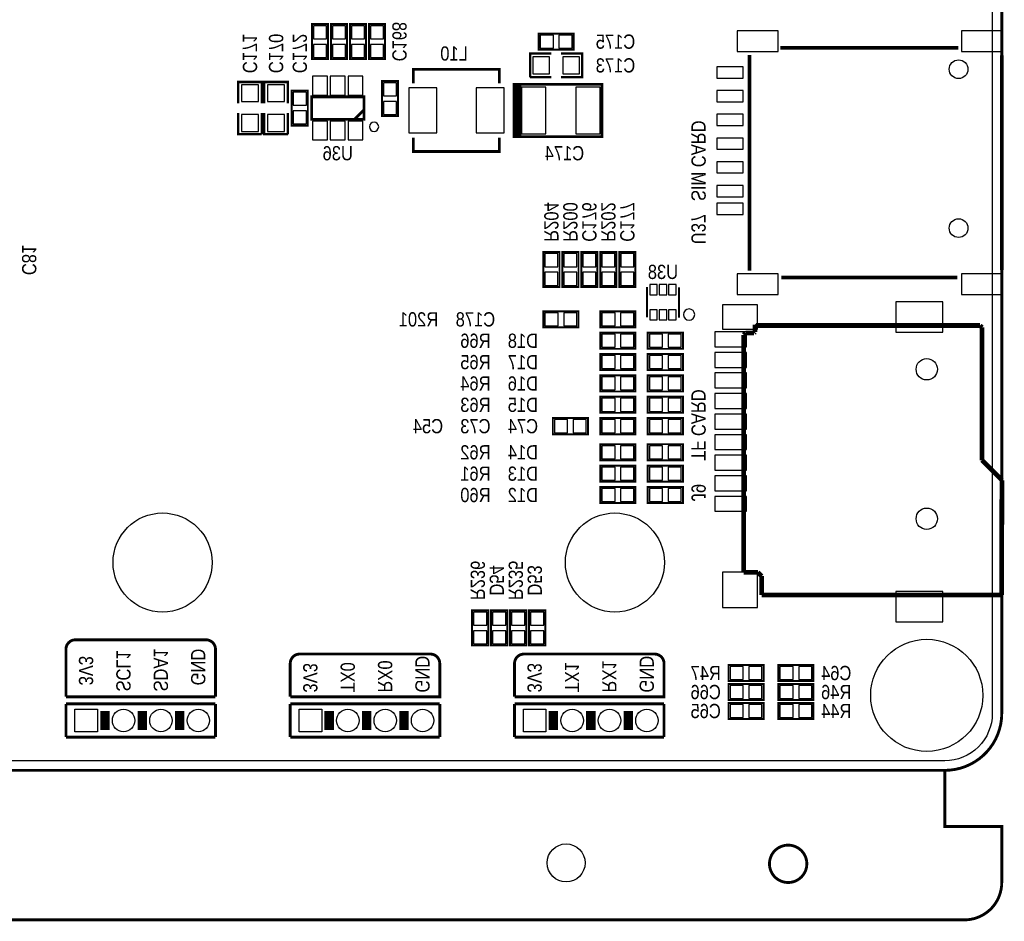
# Model space of a CAD drawing. Extents: x 0 to 137, y -8 to 90.
# Tile 4 of 5: x 84 to 137, y -8 to 40. Entities that reach past the tile are written whole.
import ezdxf
from ezdxf.enums import TextEntityAlignment as Align

# ---------------------------------------------------------------- set-up
doc = ezdxf.new("R2010")
doc.units = 0
for name, color, linetype in [('BG_OUTLINE', 80, 'CONTINUOUS'), ('BG_SILKSCREEN_BOTTOM', 40, 'CONTINUOUS'), ('PG_SILKSCREEN_BOTTOM', 140, 'CONTINUOUS'), ('PIN_SOLDERMASK_BOTTOM', 231, 'CONTINUOUS'), ('RD_SILKSCREEN_BOTTOM', 2, 'CONTINUOUS'), ('RKI_ALL', 40, 'CONTINUOUS')]:
    doc.layers.add(name, color=color, linetype=linetype)

msp = doc.modelspace()

# ---------------------------------------------------------------- linework, layer by layer
at = {"layer": 'BG_OUTLINE'}
msp.add_lwpolyline([(3.048, 0, -0.414214), (0, 3.048), (0, 78.951836, -0.414214), (3.048, 81.999836), (133.951726, 81.999836, -0.414214), (136.999726, 78.951836), (136.999726, 3.048, -0.414214), (133.951726, 0)], format="xyb", close=True, dxfattribs=at)
at = {"layer": 'BG_OUTLINE', "const_width": 0.1524}
for points in [[(136.999726, 78.951836), (136.999726, 3.048)], [(3.048, 0), (133.951726, 0)]]:
    msp.add_lwpolyline(points, dxfattribs=at)
for points in [[(0, 3.048, 0.414214), (3.048, 0), (3.048, -2.999994), (0, -2.999994), (0, -5.999988, 0.414214), (1.999996, -7.999984), (134.99973, -7.999984, 0.414214), (136.999726, -5.999988), (136.999726, -2.999994), (133.951726, -2.999994), (133.951726, 0, 0.414214), (136.999726, 3.048)], [(136.999726, 3.048, -0.414214), (133.951726, 0)], [(126.569724, -4.99999, 1), (124.569728, -4.99999, 1), (126.569724, -4.99999)]]:
    msp.add_lwpolyline(points, format="xyb", dxfattribs=at)
at = {"layer": 'BG_SILKSCREEN_BOTTOM', "const_width": 0.1524}
for points in [[(87.437976, 6.985, 0.414214), (86.929976, 6.477)], [(94.930976, 6.477, 0.414214), (94.422976, 6.985)], [(98.929952, 3.937), (106.930952, 3.937), (106.930952, 5.715, 0.414214), (106.422952, 6.223), (99.437952, 6.223, 0.414214), (98.929952, 5.715), (98.929952, 3.937)], [(110.929928, 3.937), (118.930928, 3.937), (118.930928, 5.715, 0.414214), (118.422928, 6.223), (111.437928, 6.223, 0.414214), (110.929928, 5.715), (110.929928, 3.937)]]:
    msp.add_lwpolyline(points, format="xyb", dxfattribs=at)
for points in [[(94.422976, 6.985), (87.437976, 6.985)], [(86.929976, 6.477), (86.929976, 3.937)], [(94.930976, 3.937), (94.930976, 6.477)], [(86.929976, 3.937), (94.930976, 3.937)], [(86.929976, 1.778), (86.929976, 3.556)], [(86.929976, 3.556), (94.930976, 3.556)], [(94.930976, 3.556), (94.930976, 1.778)], [(98.929952, 3.556), (106.930952, 3.556)], [(98.929952, 1.778), (98.929952, 3.556)], [(106.930952, 3.556), (106.930952, 1.778)], [(110.929928, 1.778), (110.929928, 3.556)], [(110.929928, 3.556), (118.930928, 3.556)], [(118.930928, 3.556), (118.930928, 1.778)], [(94.930976, 1.778), (86.929976, 1.778)], [(106.930952, 1.778), (98.929952, 1.778)], [(118.930928, 1.778), (110.929928, 1.778)]]:
    msp.add_lwpolyline(points, dxfattribs=at)
at = {"layer": 'PG_SILKSCREEN_BOTTOM'}
for points, const_width in [([(100.95484, 38.0492), (100.95484, 39.9288), (100.09124, 39.9288), (100.09124, 38.0492), (100.95484, 38.0492)], 0.1016), ([(101.10724, 39.9288), (101.10724, 38.0492), (101.97084, 38.0492), (101.97084, 39.9288), (101.10724, 39.9288)], 0.1016), ([(102.12324, 39.9288), (102.12324, 38.0492), (102.98684, 38.0492), (102.98684, 39.9288), (102.12324, 39.9288)], 0.1016), ([(103.13924, 39.9288), (103.13924, 38.0492), (104.00284, 38.0492), (104.00284, 39.9288), (103.13924, 39.9288)], 0.1016), ([(112.2172, 38.5572), (114.0968, 38.5572), (114.0968, 39.4208), (112.2172, 39.4208), (112.2172, 38.5572)], 0.1016), ([(125.152404, 38.657022), (134.667244, 38.657022)], 0.199898), ([(112.903, 38.354), (111.76, 38.354), (111.76, 37.084)], 0.127), ([(113.411, 37.084), (114.554, 37.084), (114.554, 38.354), (113.411, 38.354)], 0.127), ([(123.499626, 26.727658), (123.499626, 38.26764)], 0.199898), ([(136.999726, 38.261036), (136.999726, 32.512)], 0.199898), ([(105.52049, 36.758626), (105.52049, 37.508434), (110.12043, 37.508434), (110.12043, 36.758626)], 0.150114), ([(97.409, 35.687), (97.409, 36.83), (96.139, 36.83), (96.139, 35.687)], 0.127), ([(98.806, 35.687), (98.806, 36.83), (97.536, 36.83), (97.536, 35.687)], 0.127), ([(103.8352, 36.8808), (103.8352, 35.0012), (104.6988, 35.0012), (104.6988, 36.8808), (103.8352, 36.8808)], 0.1016), ([(111.76, 37.084), (112.903, 37.084)], 0.127), ([(99.8728, 34.4932), (99.8728, 36.3728), (99.0092, 36.3728), (99.0092, 34.4932), (99.8728, 34.4932)], 0.1016), ([(111.010954, 33.905952), (110.910878, 33.905952), (110.910878, 36.706048), (111.010954, 36.706048)], 0.150114), ([(111.11103, 33.905952), (111.010954, 33.905952), (111.010954, 36.706048), (111.211106, 36.706048)], 0.150114), ([(111.211106, 33.905952), (111.211106, 36.706048), (115.610894, 36.706048), (115.610894, 33.905952), (111.11103, 33.905952), (111.11103, 36.706048), (111.310928, 36.706048)], 0.150114), ([(102.873048, 36.032948), (102.873048, 34.833052), (100.072952, 34.833052), (100.072952, 36.032948), (102.873048, 36.032948)], 0.150114), ([(102.873048, 35.332924), (102.372922, 34.833052)], 0.150114), ([(96.139, 35.179), (96.139, 34.036), (97.409, 34.036)], 0.127), ([(97.409, 34.036), (97.409, 35.179)], 0.127), ([(97.536, 35.179), (97.536, 34.036), (98.806, 34.036)], 0.127), ([(98.806, 34.036), (98.806, 35.179)], 0.127), ([(110.12043, 33.858454), (110.12043, 33.108646), (105.52049, 33.108646), (105.52049, 33.858454)], 0.150114), ([(136.999726, 32.512), (136.999726, 26.762964)], 0.199898), ([(112.4712, 27.7368), (112.4712, 25.8572), (113.3348, 25.8572), (113.3348, 27.7368), (112.4712, 27.7368)], 0.1016), ([(113.4872, 27.7368), (113.4872, 25.8572), (114.3508, 25.8572), (114.3508, 27.7368), (113.4872, 27.7368)], 0.1016), ([(115.3668, 25.8572), (115.3668, 27.7368), (114.5032, 27.7368), (114.5032, 25.8572), (115.3668, 25.8572)], 0.1016), ([(115.5192, 27.7368), (115.5192, 25.8572), (116.3828, 25.8572), (116.3828, 27.7368), (115.5192, 27.7368)], 0.1016), ([(117.3988, 25.8572), (117.3988, 27.7368), (116.5352, 27.7368), (116.5352, 25.8572), (117.3988, 25.8572)], 0.1016), ([(134.61492, 26.366978), (125.211078, 26.366978)], 0.199898), ([(118.017798, 25.857708), (118.017798, 24.235156)], 0.100076), ([(119.726202, 25.846786), (119.726202, 24.224488)], 0.100076), ([(112.4712, 23.6982), (114.3508, 23.6982), (114.3508, 24.5618), (112.4712, 24.5618), (112.4712, 23.6982)], 0.1016), ([(115.5192, 23.6982), (117.3988, 23.6982), (117.3988, 24.5618), (115.5192, 24.5618), (115.5192, 23.6982)], 0.1016), ([(123.80087, 23.853648), (123.85167, 23.802848)], 0.254), ([(123.80087, 23.447248), (123.80087, 23.853648)], 0.254), ([(123.85167, 23.802848), (135.84047, 23.802848)], 0.254), ([(135.84047, 23.802848), (135.94207, 23.701248)], 0.254), ([(135.94207, 23.701248), (135.94207, 16.589248)], 0.254), ([(115.5192, 22.5552), (117.3988, 22.5552), (117.3988, 23.4188), (115.5192, 23.4188), (115.5192, 22.5552)], 0.1016), ([(118.0592, 22.5552), (119.9388, 22.5552), (119.9388, 23.4188), (118.0592, 23.4188), (118.0592, 22.5552)], 0.1016), ([(123.19127, 23.294848), (123.29287, 23.396448)], 0.254), ([(123.19127, 10.594848), (123.19127, 23.294848)], 0.254), ([(123.29287, 23.396448), (123.75007, 23.396448)], 0.254), ([(123.75007, 23.396448), (123.80087, 23.447248)], 0.254), ([(115.5192, 21.4122), (117.3988, 21.4122), (117.3988, 22.2758), (115.5192, 22.2758), (115.5192, 21.4122)], 0.1016), ([(118.0592, 21.4122), (119.9388, 21.4122), (119.9388, 22.2758), (118.0592, 22.2758), (118.0592, 21.4122)], 0.1016), ([(115.5192, 20.2692), (117.3988, 20.2692), (117.3988, 21.1328), (115.5192, 21.1328), (115.5192, 20.2692)], 0.1016), ([(118.0592, 20.2692), (119.9388, 20.2692), (119.9388, 21.1328), (118.0592, 21.1328), (118.0592, 20.2692)], 0.1016), ([(115.5192, 19.1262), (117.3988, 19.1262), (117.3988, 19.9898), (115.5192, 19.9898), (115.5192, 19.1262)], 0.1016), ([(118.0592, 19.1262), (119.9388, 19.1262), (119.9388, 19.9898), (118.0592, 19.9898), (118.0592, 19.1262)], 0.1016), ([(114.8588, 18.8468), (112.9792, 18.8468), (112.9792, 17.9832), (114.8588, 17.9832), (114.8588, 18.8468)], 0.1016), ([(117.3988, 18.8468), (115.5192, 18.8468), (115.5192, 17.9832), (117.3988, 17.9832), (117.3988, 18.8468)], 0.1016), ([(119.9388, 18.8468), (118.0592, 18.8468), (118.0592, 17.9832), (119.9388, 17.9832), (119.9388, 18.8468)], 0.1016), ([(115.5192, 16.5862), (117.3988, 16.5862), (117.3988, 17.4498), (115.5192, 17.4498), (115.5192, 16.5862)], 0.1016), ([(118.0592, 16.5862), (119.9388, 16.5862), (119.9388, 17.4498), (118.0592, 17.4498), (118.0592, 16.5862)], 0.1016), ([(115.5192, 15.4432), (117.3988, 15.4432), (117.3988, 16.3068), (115.5192, 16.3068), (115.5192, 15.4432)], 0.1016), ([(118.0592, 15.4432), (119.9388, 15.4432), (119.9388, 16.3068), (118.0592, 16.3068), (118.0592, 15.4432)], 0.1016), ([(135.94207, 16.589248), (137.00887, 15.522448)], 0.254), ([(137.00887, 15.522448), (136.989312, 9.375648)], 0.254), ([(115.5192, 14.3002), (117.3988, 14.3002), (117.3988, 15.1638), (115.5192, 15.1638), (115.5192, 14.3002)], 0.1016), ([(118.0592, 14.3002), (119.9388, 14.3002), (119.9388, 15.1638), (118.0592, 15.1638), (118.0592, 14.3002)], 0.1016), ([(123.95327, 10.594848), (123.19127, 10.594848)], 0.254), ([(124.15647, 10.391648), (123.95327, 10.594848)], 0.254), ([(124.15647, 9.375648), (124.15647, 10.391648)], 0.254), ([(136.989312, 9.375648), (124.15647, 9.375648)], 0.254), ([(109.5248, 6.6802), (109.5248, 8.5598), (108.6612, 8.5598), (108.6612, 6.6802), (109.5248, 6.6802)], 0.1016), ([(109.6772, 8.5598), (109.6772, 6.6802), (110.5408, 6.6802), (110.5408, 8.5598), (109.6772, 8.5598)], 0.1016), ([(111.5568, 6.6802), (111.5568, 8.5598), (110.6932, 8.5598), (110.6932, 6.6802), (111.5568, 6.6802)], 0.1016), ([(111.7092, 8.5598), (111.7092, 6.6802), (112.5728, 6.6802), (112.5728, 8.5598), (111.7092, 8.5598)], 0.1016), ([(124.2568, 5.6388), (122.3772, 5.6388), (122.3772, 4.7752), (124.2568, 4.7752), (124.2568, 5.6388)], 0.1016), ([(126.9238, 5.6388), (125.0442, 5.6388), (125.0442, 4.7752), (126.9238, 4.7752), (126.9238, 5.6388)], 0.1016), ([(124.2568, 4.6228), (122.3772, 4.6228), (122.3772, 3.7592), (124.2568, 3.7592), (124.2568, 4.6228)], 0.1016), ([(126.9238, 4.6228), (125.0442, 4.6228), (125.0442, 3.7592), (126.9238, 3.7592), (126.9238, 4.6228)], 0.1016), ([(89.01303, 2.167128), (89.01303, 3.16738)], 0.500126), ([(91.013026, 2.167128), (91.013026, 3.16738)], 0.500126), ([(93.013022, 2.167128), (93.013022, 3.16738)], 0.500126), ([(101.013006, 2.167128), (101.013006, 3.16738)], 0.500126), ([(103.013002, 2.167128), (103.013002, 3.16738)], 0.500126), ([(105.012998, 2.167128), (105.012998, 3.16738)], 0.500126), ([(113.012982, 2.167128), (113.012982, 3.16738)], 0.500126), ([(115.012978, 2.167128), (115.012978, 3.16738)], 0.500126), ([(117.012974, 2.167128), (117.012974, 3.16738)], 0.500126), ([(124.2568, 3.6068), (122.3772, 3.6068), (122.3772, 2.7432), (124.2568, 2.7432), (124.2568, 3.6068)], 0.1016), ([(126.9238, 3.6068), (125.0442, 3.6068), (125.0442, 2.7432), (126.9238, 2.7432), (126.9238, 3.6068)], 0.1016)]:
    msp.add_lwpolyline(points, dxfattribs=dict(at, const_width=const_width))
for points in [[(103.662988, 34.433002, 1), (103.163012, 34.432998, 1)], [(120.569228, 24.384, 1), (119.969028, 24.384096, 1)]]:
    msp.add_lwpolyline(points, format="xyb", close=True, dxfattribs=at)
at = {"layer": 'PIN_SOLDERMASK_BOTTOM'}
for points in [[(100.17252, 39.138352), (100.87356, 39.138352), (100.87356, 39.839392), (100.17252, 39.839392)], [(101.88956, 39.839392), (101.18852, 39.839392), (101.18852, 39.138352), (101.88956, 39.138352)], [(102.90556, 39.839392), (102.20452, 39.839392), (102.20452, 39.138352), (102.90556, 39.138352)], [(103.92156, 39.839392), (103.22052, 39.839392), (103.22052, 39.138352), (103.92156, 39.138352)], [(125.039501, 39.562151), (122.839607, 39.562151), (122.839607, 38.462077), (125.039501, 38.462077)], [(137.039477, 39.562151), (134.839583, 39.562151), (134.839583, 38.462077), (137.039477, 38.462077)], [(112.306608, 39.33952), (112.306608, 38.63848), (113.007648, 38.63848), (113.007648, 39.33952)], [(113.306352, 39.33952), (113.306352, 38.63848), (114.007392, 38.63848), (114.007392, 39.33952)], [(100.17252, 38.138608), (100.87356, 38.138608), (100.87356, 38.839648), (100.17252, 38.839648)], [(101.88956, 38.839648), (101.18852, 38.839648), (101.18852, 38.138608), (101.88956, 38.138608)], [(102.90556, 38.839648), (102.20452, 38.839648), (102.20452, 38.138608), (102.90556, 38.138608)], [(103.92156, 38.839648), (103.22052, 38.839648), (103.22052, 38.138608), (103.92156, 38.138608)], [(111.906939, 38.168961), (111.906939, 37.269039), (112.806861, 37.269039), (112.806861, 38.168961)], [(113.507139, 38.168961), (113.507139, 37.269039), (114.407061, 37.269039), (114.407061, 38.168961)], [(123.159774, 37.642038), (121.759726, 37.642038), (121.759726, 37.04209), (123.159774, 37.04209)], [(100.92309, 36.13277), (100.92309, 37.132768), (100.12299, 37.132768), (100.12299, 36.13277)], [(101.87305, 36.13277), (101.87305, 37.132768), (101.07295, 37.132768), (101.07295, 36.13277)], [(102.82301, 36.13277), (102.82301, 37.132768), (102.02291, 37.132768), (102.02291, 36.13277)], [(96.324039, 35.783139), (97.223961, 35.783139), (97.223961, 36.683061), (96.324039, 36.683061)], [(97.721039, 35.783139), (98.620961, 35.783139), (98.620961, 36.683061), (97.721039, 36.683061)], [(104.61752, 36.791392), (103.91648, 36.791392), (103.91648, 36.090352), (104.61752, 36.090352)], [(105.2703, 36.508563), (105.2703, 34.108517), (106.770424, 34.108517), (106.770424, 36.508563)], [(108.870496, 36.508563), (108.870496, 34.108517), (110.37062, 34.108517), (110.37062, 36.508563)], [(111.310928, 36.556061), (111.310928, 34.055939), (112.6109, 34.055939), (112.6109, 36.556061)], [(114.2111, 36.556061), (114.2111, 34.055939), (115.511072, 34.055939), (115.511072, 36.556061)], [(123.159774, 36.372038), (121.759726, 36.372038), (121.759726, 35.77209), (123.159774, 35.77209)], [(99.09048, 35.582352), (99.79152, 35.582352), (99.79152, 36.283392), (99.09048, 36.283392)], [(104.61752, 35.791648), (103.91648, 35.791648), (103.91648, 35.090608), (104.61752, 35.090608)], [(96.324039, 34.182939), (97.223961, 34.182939), (97.223961, 35.082861), (96.324039, 35.082861)], [(97.721039, 34.182939), (98.620961, 34.182939), (98.620961, 35.082861), (97.721039, 35.082861)], [(99.09048, 34.582608), (99.79152, 34.582608), (99.79152, 35.283648), (99.09048, 35.283648)], [(123.159774, 35.102038), (121.759726, 35.102038), (121.759726, 34.50209), (123.159774, 34.50209)], [(100.92309, 33.732978), (100.92309, 34.732976), (100.12299, 34.732976), (100.12299, 33.732978)], [(101.87305, 33.732978), (101.87305, 34.732976), (101.07295, 34.732976), (101.07295, 33.732978)], [(102.82301, 33.732978), (102.82301, 34.732976), (102.02291, 34.732976), (102.02291, 33.732978)], [(123.159774, 33.832038), (121.759726, 33.832038), (121.759726, 33.23209), (123.159774, 33.23209)], [(123.159774, 32.562038), (121.759726, 32.562038), (121.759726, 31.96209), (123.159774, 31.96209)], [(123.159774, 31.292038), (121.759726, 31.292038), (121.759726, 30.69209), (123.159774, 30.69209)], [(123.159774, 30.342078), (121.759726, 30.342078), (121.759726, 29.74213), (123.159774, 29.74213)], [(113.25352, 27.647392), (112.55248, 27.647392), (112.55248, 26.946352), (113.25352, 26.946352)], [(114.26952, 27.647392), (113.56848, 27.647392), (113.56848, 26.946352), (114.26952, 26.946352)], [(114.58448, 26.946352), (115.28552, 26.946352), (115.28552, 27.647392), (114.58448, 27.647392)], [(116.30152, 27.647392), (115.60048, 27.647392), (115.60048, 26.946352), (116.30152, 26.946352)], [(116.61648, 26.946352), (117.31752, 26.946352), (117.31752, 27.647392), (116.61648, 27.647392)], [(113.25352, 26.647648), (112.55248, 26.647648), (112.55248, 25.946608), (113.25352, 25.946608)], [(114.26952, 26.647648), (113.56848, 26.647648), (113.56848, 25.946608), (114.26952, 25.946608)], [(114.58448, 25.946608), (115.28552, 25.946608), (115.28552, 26.647648), (114.58448, 26.647648)], [(116.30152, 26.647648), (115.60048, 26.647648), (115.60048, 25.946608), (116.30152, 25.946608)], [(116.61648, 25.946608), (117.31752, 25.946608), (117.31752, 26.647648), (116.61648, 26.647648)], [(125.039501, 26.561923), (122.839607, 26.561923), (122.839607, 25.461849), (125.039501, 25.461849)], [(137.039477, 26.561923), (134.839583, 26.561923), (134.839583, 25.461849), (137.039477, 25.461849)], [(118.57101, 25.445466), (118.57101, 25.995376), (118.17096, 25.995376), (118.17096, 25.445466)], [(119.071136, 25.445466), (119.071136, 25.995376), (118.671086, 25.995376), (118.671086, 25.445466)], [(119.571262, 25.445466), (119.571262, 25.995376), (119.171212, 25.995376), (119.171212, 25.445466)], [(123.928378, 24.910034), (122.050302, 24.910034), (122.050302, 23.610062), (123.928378, 23.610062)], [(133.845808, 25.072086), (131.332732, 25.072086), (131.332732, 23.44801), (133.845808, 23.44801)], [(112.560608, 24.48052), (112.560608, 23.77948), (113.261648, 23.77948), (113.261648, 24.48052)], [(113.560352, 24.48052), (113.560352, 23.77948), (114.261392, 23.77948), (114.261392, 24.48052)], [(115.608608, 24.48052), (115.608608, 23.77948), (116.309648, 23.77948), (116.309648, 24.48052)], [(116.608352, 24.48052), (116.608352, 23.77948), (117.309392, 23.77948), (117.309392, 24.48052)], [(118.57101, 24.09571), (118.57101, 24.64562), (118.17096, 24.64562), (118.17096, 24.09571)], [(119.071136, 24.09571), (119.071136, 24.64562), (118.671086, 24.64562), (118.671086, 24.09571)], [(119.571262, 24.09571), (119.571262, 24.64562), (119.171212, 24.64562), (119.171212, 24.09571)], [(115.608608, 23.33752), (115.608608, 22.63648), (116.309648, 22.63648), (116.309648, 23.33752)], [(116.608352, 23.33752), (116.608352, 22.63648), (117.309392, 22.63648), (117.309392, 23.33752)], [(118.148608, 23.33752), (118.148608, 22.63648), (118.849648, 22.63648), (118.849648, 23.33752)], [(119.148352, 23.33752), (119.148352, 22.63648), (119.849392, 22.63648), (119.849392, 23.33752)], [(123.339225, 23.460202), (121.639203, 23.460202), (121.639203, 22.660102), (123.339225, 22.660102)], [(115.608608, 22.19452), (115.608608, 21.49348), (116.309648, 21.49348), (116.309648, 22.19452)], [(116.608352, 22.19452), (116.608352, 21.49348), (117.309392, 21.49348), (117.309392, 22.19452)], [(118.148608, 22.19452), (118.148608, 21.49348), (118.849648, 21.49348), (118.849648, 22.19452)], [(119.148352, 22.19452), (119.148352, 21.49348), (119.849392, 21.49348), (119.849392, 22.19452)], [(123.339225, 22.360128), (121.639203, 22.360128), (121.639203, 21.560028), (123.339225, 21.560028)], [(123.339225, 21.260054), (121.639203, 21.260054), (121.639203, 20.459954), (123.339225, 20.459954)], [(115.608608, 21.05152), (115.608608, 20.35048), (116.309648, 20.35048), (116.309648, 21.05152)], [(116.608352, 21.05152), (116.608352, 20.35048), (117.309392, 20.35048), (117.309392, 21.05152)], [(118.148608, 21.05152), (118.148608, 20.35048), (118.849648, 20.35048), (118.849648, 21.05152)], [(119.148352, 21.05152), (119.148352, 20.35048), (119.849392, 20.35048), (119.849392, 21.05152)], [(123.339225, 20.15998), (121.639203, 20.15998), (121.639203, 19.35988), (123.339225, 19.35988)], [(115.608608, 19.90852), (115.608608, 19.20748), (116.309648, 19.20748), (116.309648, 19.90852)], [(116.608352, 19.90852), (116.608352, 19.20748), (117.309392, 19.20748), (117.309392, 19.90852)], [(118.148608, 19.90852), (118.148608, 19.20748), (118.849648, 19.20748), (118.849648, 19.90852)], [(119.148352, 19.90852), (119.148352, 19.20748), (119.849392, 19.20748), (119.849392, 19.90852)], [(123.339225, 19.06016), (121.639203, 19.06016), (121.639203, 18.26006), (123.339225, 18.26006)], [(113.769648, 18.06448), (113.769648, 18.76552), (113.068608, 18.76552), (113.068608, 18.06448)], [(114.769392, 18.06448), (114.769392, 18.76552), (114.068352, 18.76552), (114.068352, 18.06448)], [(116.309648, 18.06448), (116.309648, 18.76552), (115.608608, 18.76552), (115.608608, 18.06448)], [(117.309392, 18.06448), (117.309392, 18.76552), (116.608352, 18.76552), (116.608352, 18.06448)], [(118.849648, 18.06448), (118.849648, 18.76552), (118.148608, 18.76552), (118.148608, 18.06448)], [(119.849392, 18.06448), (119.849392, 18.76552), (119.148352, 18.76552), (119.148352, 18.06448)], [(123.339225, 17.960086), (121.639203, 17.960086), (121.639203, 17.159986), (123.339225, 17.159986)], [(115.608608, 17.36852), (115.608608, 16.66748), (116.309648, 16.66748), (116.309648, 17.36852)], [(116.608352, 17.36852), (116.608352, 16.66748), (117.309392, 16.66748), (117.309392, 17.36852)], [(118.148608, 17.36852), (118.148608, 16.66748), (118.849648, 16.66748), (118.849648, 17.36852)], [(119.148352, 17.36852), (119.148352, 16.66748), (119.849392, 16.66748), (119.849392, 17.36852)], [(123.339225, 16.860012), (121.639203, 16.860012), (121.639203, 16.059912), (123.339225, 16.059912)], [(115.608608, 16.22552), (115.608608, 15.52448), (116.309648, 15.52448), (116.309648, 16.22552)], [(116.608352, 16.22552), (116.608352, 15.52448), (117.309392, 15.52448), (117.309392, 16.22552)], [(118.148608, 16.22552), (118.148608, 15.52448), (118.849648, 15.52448), (118.849648, 16.22552)], [(119.148352, 16.22552), (119.148352, 15.52448), (119.849392, 15.52448), (119.849392, 16.22552)], [(123.339225, 15.760192), (121.639203, 15.760192), (121.639203, 14.960092), (123.339225, 14.960092)], [(115.608608, 15.08252), (115.608608, 14.38148), (116.309648, 14.38148), (116.309648, 15.08252)], [(116.608352, 15.08252), (116.608352, 14.38148), (117.309392, 14.38148), (117.309392, 15.08252)], [(118.148608, 15.08252), (118.148608, 14.38148), (118.849648, 14.38148), (118.849648, 15.08252)], [(119.148352, 15.08252), (119.148352, 14.38148), (119.849392, 14.38148), (119.849392, 15.08252)], [(123.339225, 14.660118), (121.639203, 14.660118), (121.639203, 13.860018), (123.339225, 13.860018)], [(123.928378, 10.599166), (122.050302, 10.599166), (122.050302, 8.72109), (123.928378, 8.72109)], [(133.845808, 9.57199), (131.332732, 9.57199), (131.332732, 7.947914), (133.845808, 7.947914)], [(108.74248, 7.769352), (109.44352, 7.769352), (109.44352, 8.470392), (108.74248, 8.470392)], [(110.45952, 8.470392), (109.75848, 8.470392), (109.75848, 7.769352), (110.45952, 7.769352)], [(110.77448, 7.769352), (111.47552, 7.769352), (111.47552, 8.470392), (110.77448, 8.470392)], [(112.49152, 8.470392), (111.79048, 8.470392), (111.79048, 7.769352), (112.49152, 7.769352)], [(108.74248, 6.769608), (109.44352, 6.769608), (109.44352, 7.470648), (108.74248, 7.470648)], [(110.45952, 7.470648), (109.75848, 7.470648), (109.75848, 6.769608), (110.45952, 6.769608)], [(110.77448, 6.769608), (111.47552, 6.769608), (111.47552, 7.470648), (110.77448, 7.470648)], [(112.49152, 7.470648), (111.79048, 7.470648), (111.79048, 6.769608), (112.49152, 6.769608)], [(123.167648, 4.85648), (123.167648, 5.55752), (122.466608, 5.55752), (122.466608, 4.85648)], [(124.167392, 4.85648), (124.167392, 5.55752), (123.466352, 5.55752), (123.466352, 4.85648)], [(125.834648, 4.85648), (125.834648, 5.55752), (125.133608, 5.55752), (125.133608, 4.85648)], [(126.834392, 4.85648), (126.834392, 5.55752), (126.133352, 5.55752), (126.133352, 4.85648)], [(123.167648, 3.84048), (123.167648, 4.54152), (122.466608, 4.54152), (122.466608, 3.84048)], [(124.167392, 3.84048), (124.167392, 4.54152), (123.466352, 4.54152), (123.466352, 3.84048)], [(125.834648, 3.84048), (125.834648, 4.54152), (125.133608, 4.54152), (125.133608, 3.84048)], [(126.834392, 3.84048), (126.834392, 4.54152), (126.133352, 4.54152), (126.133352, 3.84048)], [(87.413084, 2.067306), (87.413084, 3.267202), (88.61298, 3.267202), (88.61298, 2.067306)], [(99.41306, 2.067306), (99.41306, 3.267202), (100.612956, 3.267202), (100.612956, 2.067306)], [(111.413036, 2.067306), (111.413036, 3.267202), (112.612932, 3.267202), (112.612932, 2.067306)], [(123.167648, 2.82448), (123.167648, 3.52552), (122.466608, 3.52552), (122.466608, 2.82448)], [(124.167392, 2.82448), (124.167392, 3.52552), (123.466352, 3.52552), (123.466352, 2.82448)], [(125.834648, 2.82448), (125.834648, 3.52552), (125.133608, 3.52552), (125.133608, 2.82448)], [(126.834392, 2.82448), (126.834392, 3.52552), (126.133352, 3.52552), (126.133352, 2.82448)]]:
    msp.add_lwpolyline(points, close=True, dxfattribs=at)
for centre, radius in [((134.689596, 37.51199), 0.499999), ((134.689596, 29.01188), 0.499999), ((132.98932, 21.459952), 0.5715), ((92.101162, 11.119612), 2.649982), ((116.301266, 11.119612), 2.649982), ((132.98932, 13.459968), 0.5715), ((132.98678, 4.0132), 2.999994), ((90.013028, 2.667254), 0.599948), ((92.013024, 2.667254), 0.599948), ((94.01302, 2.667254), 0.599948), ((102.013004, 2.667254), 0.599948), ((104.013, 2.667254), 0.599948), ((106.012996, 2.667254), 0.599948), ((114.01298, 2.667254), 0.599948), ((116.012976, 2.667254), 0.599948), ((118.012972, 2.667254), 0.599948), ((113.6904, -4.953), 1.016)]:
    msp.add_circle(centre, radius, dxfattribs=at)
at = {"layer": 'RKI_ALL'}
msp.add_lwpolyline([(0.508, 78.951836, -0.414214), (3.048, 81.491836), (133.951726, 81.491836, -0.414214), (136.491726, 78.951836), (136.491726, 3.048, -0.414214), (133.951726, 0.508), (3.048, 0.508, -0.414214), (0.508, 3.048)], format="xyb", close=True, dxfattribs=at)

# ---------------------------------------------------------------- texts
at = {"layer": 'BG_SILKSCREEN_BOTTOM', "text_generation_flag": 2, "width": 0.866667}
for s, p in [('SIM CARD', (120.396, 30.4546)), ('TF CARD', (120.396, 16.5608)), ('SDA1', (91.62415, 4.2164)), ('GND', (93.624146, 4.5466)), ('3V3', (87.624158, 4.5466)), ('SCL1', (89.624154, 4.2164)), ('GND', (105.624122, 4.1656)), ('GND', (117.624098, 4.1656)), ('3V3', (99.624134, 4.1656)), ('TX0', (101.62413, 4.1656)), ('RX0', (103.624126, 4.1656)), ('3V3', (111.62411, 4.1656)), ('TX1', (113.624106, 4.1656)), ('RX1', (115.624102, 4.1656))]:
    msp.add_text(s, height=0.762, rotation=270, dxfattribs=at).set_placement(p)
at = {"layer": 'RD_SILKSCREEN_BOTTOM', "text_generation_flag": 2, "width": 0.866667}
for s, p in [('C168', (104.394, 38.989)), ('C171', (96.393, 38.355016)), ('C170', (97.79, 38.355016)), ('C172', (99.06, 38.355016)), ('R204', (112.522, 29.338016)), ('R200', (113.538, 29.338016)), ('C176', (114.554, 29.338016)), ('R202', (115.57, 29.338016)), ('C177', (116.586, 29.338016)), ('U37', (120.396, 28.956)), ('C81', (84.582, 27.306016)), ('J9', (120.396, 14.859)), ('R236', (108.585, 10.161016)), ('R235', (110.617, 10.161016)), ('D54', (109.601, 10.161016)), ('D53', (111.633, 10.161016))]:
    msp.add_text(s, height=0.762, rotation=270, dxfattribs=at).set_placement(p, align=Align.CENTER)
for s, p in [('C175', (116.332, 38.608)), ('L10', (107.696, 37.973)), ('C173', (116.332, 37.338)), ('U36', (101.473, 32.639)), ('U38', (118.872, 26.289)), ('R201', (105.791, 23.749)), ('C178', (108.839, 23.749)), ('R66', (108.839, 22.606)), ('D18', (111.379, 22.606)), ('R65', (108.839, 21.463)), ('D17', (111.379, 21.463)), ('R64', (108.839, 20.32)), ('D16', (111.379, 20.32)), ('R63', (108.839, 19.177)), ('D15', (111.379, 19.177)), ('C54', (106.299, 18.034)), ('C73', (108.839, 18.034)), ('C74', (111.379, 18.034)), ('R62', (108.839, 16.637)), ('D14', (111.379, 16.637)), ('R61', (108.839, 15.494)), ('D13', (111.379, 15.494)), ('R60', (108.839, 14.351)), ('D12', (111.379, 14.351)), ('R47', (121.158, 4.826)), ('C64', (128.143, 4.826)), ('C66', (121.158, 3.81)), ('R46', (128.143, 3.81)), ('C65', (121.158, 2.794)), ('R44', (128.143, 2.794))]:
    msp.add_text(s, height=0.762, dxfattribs=at).set_placement(p, align=Align.CENTER)
msp.add_text('C174', height=0.762, dxfattribs=at).set_placement((114.6556, 32.639))

doc.saveas('drawing.dxf')
